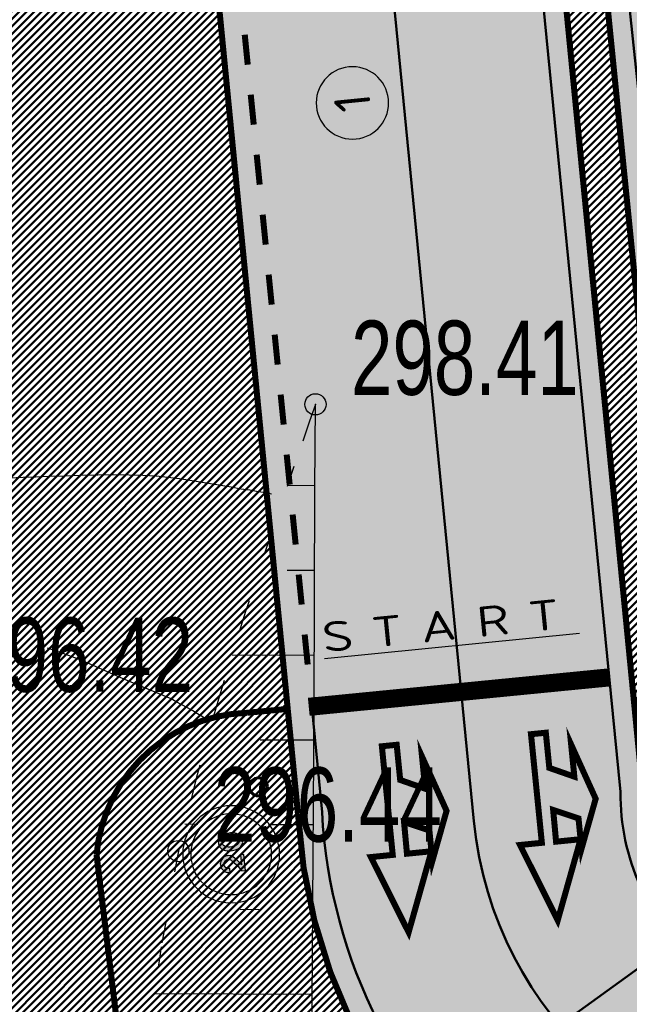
# Model space of a CAD drawing. Extents: x 2951 to 3752, y -2007 to -1435.
# Tile 8 of 28: x 3159 to 3173, y -1771 to -1748. Entities that reach past the tile are written whole.
import ezdxf

# ---------------------------------------------------------------- set-up
doc = ezdxf.new("R2010")
doc.units = 0
doc.header["$MEASUREMENT"] = 0
doc.linetypes.add('CONTI', pattern=[0])
doc.linetypes.add('STROT', pattern=[1.7, 0.5, -1.2])
doc.layers.add('.', color=7, linetype='Continuous', lineweight=15)
for name, color, linetype in [('GORIZDEFAULT', 32, 'CONTI'), ('OTKOSDEFAULT', 32, 'CONTI'), ('PI_OTDEFAULT', 172, 'CONTI'), ('PI_TTDEFAULT', 5, 'CONTI'), ('V_Проект_RED-CNT-MIN', 7, 'Continuous')]:
    doc.layers.add(name, color=color, linetype=linetype)
doc.styles.add('SHRFT', font='TXT', dxfattribs={"width": 0.75})
doc.styles.add('ViTEXT', font='isocpeur.ttf')
pattern_1 = [(44.98643888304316, (0.3449073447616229, 0.7169426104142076), (-0.08836742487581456, 0.08840926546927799), [])]

# ---------------------------------------------------------------- blocks, each defined once
blk = doc.blocks.new('20')
at = {"layer": '.', "transparency": 33554625}
h = blk.add_hatch(color=256, dxfattribs=at)
h.dxf.hatch_style = 1
h.set_gradient(color1=(51, 51, 51), color2=(51, 51, 51), tint=0.6399999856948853)
h.paths.add_polyline_path([(1338580.420447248, -86175.85391284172), (1338596.871007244, -86178.54191284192), (1338610.526047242, -86181.33743284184), (1338621.385567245, -86189.50895284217), (1338635.040607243, -86197.68047284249), (1338643.319647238, -86208.64751284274), (1338651.491167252, -86222.30255284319), (1338654.179167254, -86235.95759284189), (1338656.974687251, -86249.61263284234), (1338656.974687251, -86263.26767284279), (1338654.179167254, -86274.23471284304), (1338648.80316725, -86282.40623284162), (1338643.319647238, -86290.57775284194), (1338635.040607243, -86298.74927284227), (1338618.697567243, -86317.88783284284), (1338583.215967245, -86350.68143284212), (1338558.593887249, -86372.50799284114), (1338569.560927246, -86361.64847284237), (1338550.422367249, -86377.99151284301), (1338525.800287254, -86399.81807284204), (1338443.870047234, -86454.54575284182), (1338443.870047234, -86517.33743284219), (1338708.906847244, -86517.33743284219), (1338708.906847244, -86459.92175284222), (1338542.250847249, -86459.92175284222), (1338602.354527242, -86416.26863284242), (1338662.458207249, -86361.64847284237), (1338681.489247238, -86342.50991284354), (1338689.768287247, -86331.54287284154), (1338700.627807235, -86317.88783284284), (1338706.111327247, -86312.40431284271), (1338708.906847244, -86304.23279284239), (1338714.282847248, -86287.88975284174), (1338714.282847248, -86285.09423284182), (1338717.078367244, -86265.95567284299), (1338717.078367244, -86246.81711284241), (1338717.078367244, -86227.78607284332), (1338711.594847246, -86208.64751284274), (1338703.423327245, -86189.50895284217), (1338692.456287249, -86173.05839284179), (1338678.801247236, -86156.71535284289), (1338665.146207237, -86143.06031284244), (1338648.80316725, -86132.09327284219), (1338632.352607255, -86123.92175284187), (1338613.214047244, -86118.43823284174), (1338594.075487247, -86112.95471284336), (1338572.248927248, -86112.95471284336), (1338553.110367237, -86115.75023284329), (1338533.97180724, -86121.23375284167), (1338517.628767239, -86126.60975284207), (1338498.490207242, -86137.57679284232), (1338484.835167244, -86148.54383284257), (1338468.384607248, -86162.19887284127), (1338457.525087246, -86178.54191284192), (1338449.353567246, -86194.99247284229), (1338441.074527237, -86214.13103284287), (1338438.386527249, -86233.16207284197), (1338435.698527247, -86252.30063284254), (1338435.698527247, -86263.26767284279), (1338501.178207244, -86263.26767284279), (1338501.178207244, -86252.30063284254), (1338503.973727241, -86246.81711284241), (1338503.973727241, -86233.16207284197), (1338509.457247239, -86219.50703284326), (1338517.628767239, -86205.85199284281), (1338528.488287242, -86194.99247284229), (1338539.455327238, -86186.71343284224), (1338553.110367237, -86181.33743284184), (1338566.76540725, -86175.85391284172)])
h.paths.add_polyline_path([(1338941.04252725, -86115.75023284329), (1338930.183007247, -86115.75023284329), (1338911.04444725, -86118.43823284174), (1338902.87292725, -86121.23375284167), (1338886.422367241, -86126.60975284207), (1338870.079327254, -86134.88879284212), (1338853.628767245, -86145.74831284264), (1338842.769247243, -86159.40335284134), (1338839.973727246, -86159.40335284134), (1338826.318687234, -86178.54191284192), (1338815.459167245, -86200.36847284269), (1338807.180127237, -86222.30255284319), (1338799.00860725, -86246.81711284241), (1338796.320607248, -86274.23471284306), (1338793.525087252, -86304.23279284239), (1338793.525087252, -86334.33839284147), (1338796.320607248, -86356.16495284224), (1338799.00860725, -86388.95855284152), (1338807.180127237, -86413.47311284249), (1338815.459167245, -86435.40719284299), (1338829.114207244, -86457.23375284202), (1338842.769247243, -86476.37231284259), (1338848.145247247, -86481.85583284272), (1338861.800287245, -86495.51087284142), (1338878.25084724, -86503.68239284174), (1338894.593887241, -86511.85391284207), (1338911.04444725, -86517.33743284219), (1338922.011487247, -86517.33743284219), (1338941.04252725, -86520.02543284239), (1338952.009567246, -86520.02543284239), (1338971.148127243, -86517.33743284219), (1338979.319647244, -86514.649432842), (1338995.770207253, -86509.16591284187), (1339012.113247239, -86500.99439284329), (1339028.45628724, -86490.02735284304), (1339039.423327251, -86476.37231284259), (1339042.218847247, -86476.37231284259), (1339055.873887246, -86454.54575284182), (1339066.733407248, -86432.61167284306), (1339074.904927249, -86410.78511284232), (1339083.183967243, -86388.95855284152), (1339085.871967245, -86367.02447284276), (1339088.667487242, -86334.33839284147), (1339088.667487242, -86309.71631284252), (1339085.871967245, -86276.92271284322), (1339083.183967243, -86246.81711284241), (1339074.904927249, -86222.30255284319), (1339066.733407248, -86200.36847284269), (1339055.873887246, -86178.54191284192), (1339039.423327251, -86159.40335284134), (1339033.939807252, -86151.23183284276), (1339020.28476724, -86140.26479284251), (1339003.941727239, -86129.40527284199), (1338987.491167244, -86123.92175284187), (1338971.148127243, -86118.43823284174), (1338960.181087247, -86115.75023284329)])
h.paths.add_polyline_path([(1338954.697567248, -86178.54191284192), (1338957.493087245, -86181.33743284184), (1338971.148127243, -86184.02543284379), (1338982.11516724, -86189.50895284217), (1338990.28668724, -86197.68047284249), (1338995.770207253, -86205.85199284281), (1339006.629727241, -86224.99055284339), (1339014.801247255, -86241.44111284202), (1339020.28476724, -86260.47215284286), (1339023.080287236, -86287.88975284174), (1339025.768287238, -86293.26575284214), (1339023.080287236, -86293.26575284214), (1339025.768287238, -86323.37135284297), (1339023.080287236, -86350.68143284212), (1339020.28476724, -86375.30351284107), (1339014.801247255, -86394.44207284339), (1339006.629727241, -86413.47311284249), (1338995.770207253, -86427.12815284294), (1338987.491167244, -86438.09519284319), (1338979.319647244, -86446.26671284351), (1338968.352607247, -86451.75023284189), (1338957.493087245, -86454.54575284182), (1338943.838047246, -86457.23375284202), (1338941.04252725, -86457.23375284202), (1338927.387487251, -86454.54575284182), (1338924.699487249, -86454.54575284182), (1338911.04444725, -86451.75023284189), (1338900.077407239, -86443.57871284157), (1338891.905887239, -86435.40719284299), (1338886.422367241, -86427.12815284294), (1338875.562847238, -86410.78511284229), (1338867.283807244, -86391.64655284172), (1338861.800287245, -86375.30351284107), (1338859.112287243, -86345.19791284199), (1338856.424287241, -86328.85487284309), (1338859.112287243, -86328.85487284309), (1338856.424287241, -86301.54479284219), (1338859.112287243, -86274.23471284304), (1338861.800287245, -86260.47215284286), (1338867.283807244, -86241.44111284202), (1338875.562847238, -86222.30255284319), (1338886.422367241, -86205.85199284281), (1338894.593887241, -86194.99247284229), (1338902.87292725, -86189.50895284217), (1338913.732447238, -86184.02543284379), (1338924.699487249, -86181.33743284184), (1338938.354527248, -86178.54191284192), (1338941.04252725, -86178.54191284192)], flags=16)
at = {"color": 1}
blk.add_lwpolyline([(1339540.33970043, -86308.75698336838), (1339524.00765661, -86145.00675453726), (1339477.59026891, -85994.794930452), (1339403.881176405, -85858.33640642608), (1339305.566570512, -85738.20992622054), (1339185.440090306, -85639.89532032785), (1339048.98156628, -85566.18622782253), (1338898.769742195, -85519.76884012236), (1338734.912065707, -85503.32934864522), (1338573.848028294, -85519.76884012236), (1338420.950012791, -85566.18622782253), (1338284.491488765, -85639.89532032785), (1338164.36500856, -85738.20992622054), (1338066.050402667, -85855.54276735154), (1337992.341310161, -85992.10873903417), (1337945.923922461, -86142.21311546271), (1337926.798239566, -86306.07079195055), (1337926.798239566, -86308.75698336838), (1337943.237731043, -86469.9284684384), (1337989.655118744, -86622.82648394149), (1338066.050402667, -86759.28500796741), (1338164.36500856, -86879.41148817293), (1338284.491488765, -86977.72609406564), (1338420.950012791, -87051.43518657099), (1338573.848028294, -87097.85257427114), (1338734.912065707, -87114.18461809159), (1338898.769742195, -87097.85257427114), (1339048.98156628, -87051.43518657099), (1339185.440090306, -86977.72609406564), (1339305.566570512, -86879.41148817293), (1339403.881176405, -86759.28500796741), (1339477.59026891, -86622.82648394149), (1339524.00765661, -86469.9284684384), (1339540.33970043, -86308.75698336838)], close=True, dxfattribs=at)
at = {"color": 7}
for points in [[(1339406.567367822, -86308.75698336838), (1339392.92151542, -86172.29845934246), (1339354.777597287, -86046.69214864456), (1339294.714357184, -85932.04549893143), (1339210.045603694, -85833.73089303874), (1339111.730997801, -85749.0621395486), (1338997.084348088, -85688.99889944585), (1338871.47803739, -85650.8549813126), (1338734.912065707, -85637.20912891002), (1338601.139733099, -85650.8549813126), (1338472.847230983, -85688.99889944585), (1338360.886772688, -85749.0621395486), (1338259.885975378, -85833.73089303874), (1338178.010860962, -85932.04549893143), (1338117.947620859, -86046.69214864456), (1338077.010063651, -86172.29845934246), (1338063.364211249, -86308.75698336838), (1338077.010063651, -86442.52931597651), (1338117.947620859, -86570.92926574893), (1338178.010860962, -86682.88972404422), (1338259.885975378, -86783.89052135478), (1338360.886772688, -86865.76563577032), (1338472.847230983, -86925.82887587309), (1338601.139733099, -86966.76643308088), (1338734.912065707, -86980.41228548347), (1338871.47803739, -86966.76643308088), (1338997.084348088, -86925.82887587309), (1339111.730997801, -86865.76563577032), (1339210.045603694, -86783.89052135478), (1339294.714357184, -86682.88972404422), (1339354.777597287, -86570.92926574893), (1339392.92151542, -86442.52931597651), (1339406.567367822, -86308.75698336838)], [(1338542.250847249, -86459.92175284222), (1338602.354527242, -86416.26863284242), (1338662.458207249, -86361.64847284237), (1338681.489247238, -86342.50991284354), (1338689.768287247, -86331.54287284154), (1338700.627807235, -86317.88783284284), (1338706.111327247, -86312.40431284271), (1338708.906847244, -86304.23279284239), (1338714.282847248, -86287.88975284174), (1338714.282847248, -86285.09423284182), (1338717.078367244, -86265.95567284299), (1338717.078367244, -86246.81711284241), (1338717.078367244, -86227.78607284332), (1338711.594847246, -86208.64751284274), (1338703.423327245, -86189.50895284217), (1338692.456287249, -86173.05839284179), (1338678.801247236, -86156.71535284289), (1338665.146207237, -86143.06031284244), (1338648.80316725, -86132.09327284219), (1338632.352607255, -86123.92175284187), (1338613.214047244, -86118.43823284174), (1338594.075487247, -86112.95471284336), (1338572.248927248, -86112.95471284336), (1338553.110367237, -86115.75023284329), (1338533.97180724, -86121.23375284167), (1338517.628767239, -86126.60975284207), (1338498.490207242, -86137.57679284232), (1338484.835167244, -86148.54383284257), (1338468.384607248, -86162.19887284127), (1338457.525087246, -86178.54191284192), (1338449.353567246, -86194.99247284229), (1338441.074527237, -86214.13103284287), (1338438.386527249, -86233.16207284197), (1338435.698527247, -86252.30063284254), (1338435.698527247, -86263.26767284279), (1338501.178207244, -86263.26767284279), (1338501.178207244, -86252.30063284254), (1338503.973727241, -86246.81711284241), (1338503.973727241, -86233.16207284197), (1338509.457247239, -86219.50703284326), (1338517.628767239, -86205.85199284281), (1338528.488287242, -86194.99247284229), (1338539.455327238, -86186.71343284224), (1338553.110367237, -86181.33743284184), (1338566.76540725, -86175.85391284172), (1338580.420447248, -86175.85391284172), (1338596.871007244, -86178.54191284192), (1338610.526047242, -86181.33743284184), (1338621.385567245, -86189.50895284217), (1338635.040607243, -86197.68047284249), (1338643.319647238, -86208.64751284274), (1338651.491167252, -86222.30255284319), (1338654.179167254, -86235.95759284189), (1338656.974687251, -86249.61263284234), (1338656.974687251, -86263.26767284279), (1338654.179167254, -86274.23471284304), (1338648.80316725, -86282.40623284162), (1338643.319647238, -86290.57775284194), (1338635.040607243, -86298.74927284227), (1338618.697567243, -86317.88783284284), (1338583.215967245, -86350.68143284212), (1338558.593887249, -86372.50799284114), (1338569.560927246, -86361.64847284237), (1338550.422367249, -86377.99151284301), (1338525.800287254, -86399.81807284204), (1338443.870047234, -86454.54575284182), (1338443.870047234, -86517.33743284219), (1338708.906847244, -86517.33743284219), (1338708.906847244, -86459.92175284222), (1338542.250847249, -86459.92175284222)], [(1338911.04444725, -86118.43823284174), (1338902.87292725, -86121.23375284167), (1338886.422367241, -86126.60975284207), (1338870.079327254, -86134.88879284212), (1338853.628767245, -86145.74831284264), (1338842.769247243, -86159.40335284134), (1338839.973727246, -86159.40335284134), (1338826.318687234, -86178.54191284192), (1338815.459167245, -86200.36847284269), (1338807.180127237, -86222.30255284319), (1338799.00860725, -86246.81711284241), (1338796.320607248, -86274.23471284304), (1338793.525087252, -86304.23279284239), (1338793.525087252, -86334.33839284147), (1338796.320607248, -86356.16495284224), (1338799.00860725, -86388.95855284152), (1338807.180127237, -86413.47311284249), (1338815.459167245, -86435.40719284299), (1338829.114207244, -86457.23375284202), (1338842.769247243, -86476.37231284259), (1338848.145247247, -86481.85583284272), (1338861.800287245, -86495.51087284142), (1338878.25084724, -86503.68239284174), (1338894.593887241, -86511.85391284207), (1338911.04444725, -86517.33743284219), (1338922.011487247, -86517.33743284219), (1338941.04252725, -86520.02543284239), (1338952.009567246, -86520.02543284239), (1338971.148127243, -86517.33743284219), (1338979.319647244, -86514.649432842), (1338995.770207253, -86509.16591284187), (1339012.113247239, -86500.99439284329), (1339028.45628724, -86490.02735284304), (1339039.423327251, -86476.37231284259), (1339042.218847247, -86476.37231284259), (1339055.873887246, -86454.54575284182), (1339066.733407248, -86432.61167284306), (1339074.904927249, -86410.78511284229), (1339083.183967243, -86388.95855284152), (1339085.871967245, -86367.02447284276), (1339088.667487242, -86334.33839284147), (1339088.667487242, -86309.71631284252), (1339085.871967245, -86276.92271284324), (1339083.183967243, -86246.81711284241), (1339074.904927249, -86222.30255284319), (1339066.733407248, -86200.36847284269), (1339055.873887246, -86178.54191284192), (1339039.423327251, -86159.40335284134), (1339033.939807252, -86151.23183284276), (1339020.28476724, -86140.26479284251), (1339003.941727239, -86129.40527284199), (1338987.491167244, -86123.92175284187), (1338971.148127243, -86118.43823284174), (1338960.181087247, -86115.75023284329), (1338941.04252725, -86115.75023284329), (1338930.183007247, -86115.75023284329), (1338911.04444725, -86118.43823284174)], [(1338957.493087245, -86181.33743284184), (1338971.148127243, -86184.02543284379), (1338982.11516724, -86189.50895284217), (1338990.28668724, -86197.68047284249), (1338995.770207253, -86205.85199284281), (1339006.629727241, -86224.99055284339), (1339014.801247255, -86241.44111284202), (1339020.28476724, -86260.47215284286), (1339023.080287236, -86287.88975284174), (1339025.768287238, -86293.26575284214), (1339023.080287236, -86293.26575284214), (1339025.768287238, -86323.37135284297), (1339023.080287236, -86350.68143284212), (1339020.28476724, -86375.30351284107), (1339014.801247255, -86394.44207284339), (1339006.629727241, -86413.47311284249), (1338995.770207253, -86427.12815284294), (1338987.491167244, -86438.09519284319), (1338979.319647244, -86446.26671284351), (1338968.352607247, -86451.75023284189), (1338957.493087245, -86454.54575284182), (1338943.838047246, -86457.23375284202), (1338941.04252725, -86457.23375284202), (1338927.387487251, -86454.54575284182), (1338924.699487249, -86454.54575284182), (1338911.04444725, -86451.75023284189), (1338900.077407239, -86443.57871284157), (1338891.905887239, -86435.40719284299), (1338886.422367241, -86427.12815284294), (1338875.562847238, -86410.78511284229), (1338867.283807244, -86391.64655284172), (1338861.800287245, -86375.30351284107), (1338859.112287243, -86345.19791284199), (1338856.424287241, -86328.85487284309), (1338859.112287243, -86328.85487284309), (1338856.424287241, -86301.54479284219), (1338859.112287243, -86274.23471284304), (1338861.800287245, -86260.47215284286), (1338867.283807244, -86241.44111284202), (1338875.562847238, -86222.30255284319), (1338886.422367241, -86205.85199284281), (1338894.593887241, -86194.99247284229), (1338902.87292725, -86189.50895284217), (1338913.732447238, -86184.02543284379), (1338924.699487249, -86181.33743284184), (1338938.354527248, -86178.54191284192), (1338941.04252725, -86178.54191284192), (1338954.697567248, -86178.54191284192), (1338957.493087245, -86181.33743284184)], [(1338957.493087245, -86181.33743284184), (1338971.148127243, -86184.02543284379), (1338982.11516724, -86189.50895284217), (1338990.28668724, -86197.68047284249), (1338995.770207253, -86205.85199284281), (1339006.629727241, -86224.99055284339), (1339014.801247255, -86241.44111284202), (1339020.28476724, -86260.47215284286), (1339023.080287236, -86287.88975284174), (1339025.768287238, -86293.26575284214), (1339023.080287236, -86293.26575284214), (1339025.768287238, -86323.37135284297), (1339023.080287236, -86350.68143284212), (1339020.28476724, -86375.30351284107), (1339014.801247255, -86394.44207284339), (1339006.629727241, -86413.47311284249), (1338995.770207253, -86427.12815284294), (1338987.491167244, -86438.09519284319), (1338979.319647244, -86446.26671284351), (1338968.352607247, -86451.75023284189), (1338957.493087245, -86454.54575284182), (1338943.838047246, -86457.23375284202), (1338941.04252725, -86457.23375284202), (1338927.387487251, -86454.54575284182), (1338924.699487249, -86454.54575284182), (1338911.04444725, -86451.75023284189), (1338900.077407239, -86443.57871284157), (1338891.905887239, -86435.40719284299), (1338886.422367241, -86427.12815284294), (1338875.562847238, -86410.78511284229), (1338867.283807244, -86391.64655284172), (1338861.800287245, -86375.30351284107), (1338859.112287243, -86345.19791284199), (1338856.424287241, -86328.85487284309), (1338859.112287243, -86328.85487284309), (1338856.424287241, -86301.54479284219), (1338859.112287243, -86274.23471284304), (1338861.800287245, -86260.47215284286), (1338867.283807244, -86241.44111284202), (1338875.562847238, -86222.30255284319), (1338886.422367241, -86205.85199284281), (1338894.593887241, -86194.99247284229), (1338902.87292725, -86189.50895284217), (1338913.732447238, -86184.02543284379), (1338924.699487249, -86181.33743284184), (1338938.354527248, -86178.54191284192), (1338941.04252725, -86178.54191284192), (1338954.697567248, -86178.54191284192), (1338957.493087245, -86181.33743284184)]]:
    blk.add_lwpolyline(points, close=True, dxfattribs=at)
blk = doc.blocks.new('bstrtthtytt434')
at = {"layer": 'GORIZDEFAULT', "color": 32}
for points in [[(3164.944990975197, 503.695507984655), (3164.804551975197, 503.723378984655), (3164.628085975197, 503.7527029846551), (3164.429561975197, 503.785692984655), (3164.217070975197, 503.816469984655), (3163.988398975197, 503.859003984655), (3163.745757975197, 503.899323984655), (3163.503117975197, 503.939644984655), (3163.260477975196, 503.9799659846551), (3163.017837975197, 504.0202869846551), (3162.769319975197, 504.052517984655), (3162.498743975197, 504.0884139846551), (3162.222289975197, 504.1162199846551), (3161.912021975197, 504.1315109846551), (3161.587785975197, 504.1445899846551), (3161.221645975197, 504.151031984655), (3160.843749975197, 504.141293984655), (3160.457764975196, 504.137433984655), (3160.073990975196, 504.119604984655), (3159.710062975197, 504.112078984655), (3159.376283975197, 504.095009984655), (3159.084408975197, 504.084576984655), (3157.399331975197, 504.010985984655)], [(3163.377098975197, 498.4070939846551), (3163.290318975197, 498.4577829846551), (3163.195449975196, 498.514348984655), (3163.084399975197, 498.582670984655), (3162.965258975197, 498.656870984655), (3162.832150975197, 498.728857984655), (3162.699042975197, 498.8008459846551), (3162.574024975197, 498.866954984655), (3161.446714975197, 499.3398949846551), (3161.215070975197, 499.4463899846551), (3160.953278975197, 499.5624289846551), (3160.669428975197, 499.682133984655), (3160.369398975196, 499.8135939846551), (3160.027463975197, 499.9384169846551), (3159.663471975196, 500.066904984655)]]:
    blk.add_lwpolyline(points, dxfattribs=at)
at = {"layer": 'OTKOSDEFAULT', "color": 32, "linetype": 'STROT'}
for p, q in [((3165.976955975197, 505.8134189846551), (3165.838923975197, 505.4192779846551)), ((3165.838923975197, 505.4192779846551), (3165.471090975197, 504.351570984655)), ((3165.471090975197, 504.351570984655), (3164.944686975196, 502.793398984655)), ((3164.944686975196, 502.793398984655), (3164.330938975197, 500.927865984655)), ((3164.330938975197, 500.927865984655), (3163.715042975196, 498.940286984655)), ((3163.715042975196, 498.940286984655), (3163.164562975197, 496.991704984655)), ((3163.164562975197, 496.991704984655), (3162.748513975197, 495.2791909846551)), ((3162.748513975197, 495.2791909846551), (3162.346693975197, 493.024830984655)), ((3162.346693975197, 493.024830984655), (3161.817467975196, 489.676409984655))]:
    blk.add_line(p, q, dxfattribs=at)
at = {"layer": 'OTKOSDEFAULT', "color": 32}
for p, q in [((3165.963202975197, 503.820980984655), (3165.976955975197, 505.8134189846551)), ((3165.966109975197, 503.8930329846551), (3165.313971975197, 503.8971329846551)), ((3165.945067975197, 498.692113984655), (3165.963202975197, 503.820980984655)), ((3165.960447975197, 501.894716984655), (3165.308309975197, 501.898816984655)), ((3165.948907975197, 499.8883099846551), (3164.014553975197, 499.8969439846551)), ((3165.903570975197, 491.676675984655), (3165.945067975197, 498.692113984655)), ((3165.935154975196, 497.8958719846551), (3164.674996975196, 497.8967399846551)), ((3163.206986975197, 495.910223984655), (3162.898930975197, 495.9115469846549)), ((3165.929492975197, 495.8975559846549), (3164.869311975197, 495.901459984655)), ((3164.649703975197, 493.8978949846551), (3164.205633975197, 493.899153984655)), ((3165.904200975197, 491.8987109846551), (3162.171506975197, 491.916042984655)), ((3165.867518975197, 484.039247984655), (3165.903570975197, 491.676675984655))]:
    blk.add_line(p, q, dxfattribs=at)
at = {"layer": 'PI_TTDEFAULT', "color": 0}
for centre in [(3165.976955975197, 505.8134189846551), (3162.748513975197, 495.2791909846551)]:
    blk.add_circle(centre, 0.25, dxfattribs=at)
for p in [(3165.976955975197, 505.8134189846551), (3162.748513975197, 495.2791909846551)]:
    blk.add_point(p, dxfattribs=at)
at = {"layer": 'PI_OTDEFAULT', "color": 0, "style": 'SHRFT', "width": 0.75}
for s, p in [('298.41', (3166.816024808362, 506.0367756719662)), ('296.42', (3157.723293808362, 499.0339226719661)), ('296.44', (3163.587582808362, 495.5025476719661))]:
    blk.add_text(s, height=1.75, dxfattribs=at).set_placement(p)
blk = doc.blocks.new('укеуе')
at = {"linetype": 'ByBlock'}
blk.add_blockref('bstrtthtytt434', (-4237.411699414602, -469.4130367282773), dxfattribs=at)

msp = doc.modelspace()

# ---------------------------------------------------------------- hatches: boundary and pattern name
at = {"layer": '.', "linetype": 'ByBlock', "lineweight": 50}
h = msp.add_hatch(dxfattribs=at)
h.set_pattern_fill('ANSI31', color=252, scale=0.9999999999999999, angle=-0.01356111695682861)
h.set_pattern_definition(pattern_1)
edge = h.paths.add_edge_path()
edge.add_line((3056.556857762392, -1552.578206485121), (3060.443743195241, -1561.79189855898))
edge.add_line((3060.443743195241, -1561.79189855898), (3091.40636098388, -1548.730017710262))
edge.add_arc((3092.572426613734, -1551.494125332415), 2.999999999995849, 59.07527181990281, 112.8729213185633, ccw=False)
edge.add_line((3094.114161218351, -1548.920595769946), (3125.395206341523, -1567.660256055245))
edge.add_arc((3123.853471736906, -1570.23378561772), 3.000000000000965, 6.8333441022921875, 59.07527181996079, ccw=False)
edge.add_line((3126.832161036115, -1569.876840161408), (3145.859405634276, -1728.658101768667))
edge.add_line((3145.859405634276, -1728.658101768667), (3153.550163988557, -1792.837037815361))
edge.add_line((3153.550163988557, -1792.837037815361), (3155.53944822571, -1829.916691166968))
edge.add_line((3155.53944822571, -1829.916691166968), (3160.69807830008, -1929.708373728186))
edge.add_arc((3157.702078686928, -1929.863248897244), 2.99999999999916, -86.7607865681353, 2.9592132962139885, ccw=False)
edge.add_line((3157.871593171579, -1932.858455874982), (3050.261606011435, -1938.948669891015))
edge.add_line((3050.261606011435, -1938.948669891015), (3050.826654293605, -1948.932693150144))
edge.add_line((3050.826654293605, -1948.932693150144), (3313.078914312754, -1934.153144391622))
edge.add_line((3313.078914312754, -1934.153144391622), (3312.513866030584, -1924.169121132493))
edge.add_line((3312.513866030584, -1924.169121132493), (3173.846221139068, -1931.9543678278))
edge.add_arc((3173.676706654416, -1928.959160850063), 2.999999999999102, 182.9592132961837, 273.23921343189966, ccw=False)
edge.add_line((3170.680707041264, -1929.114036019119), (3164.413609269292, -1808.433510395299))
edge.add_line((3164.413609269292, -1808.433510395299), (3163.40510367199, -1789.77854950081))
edge.add_line((3163.40510367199, -1789.77854950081), (3160.74491741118, -1767.88193778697))
edge.add_arc((3164.406584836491, -1768.21566593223), 3.676844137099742, 91.75585634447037, 174.7923910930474, ccw=False)
edge.add_line((3164.293923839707, -1764.540548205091), (3165.25541002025, -1764.448005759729))
edge.add_line((3165.25541002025, -1764.448005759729), (3157.249568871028, -1682.637866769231))
edge.add_arc((3156.247352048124, -1676.124571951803), 6.589950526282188, 187.8753958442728, 278.7476357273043, ccw=False)
edge.add_line((3149.719555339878, -1677.027521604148), (3140.900351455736, -1603.193343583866))
edge.add_line((3140.900351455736, -1603.193343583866), (3139.472777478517, -1590.531231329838))
edge.add_line((3139.472777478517, -1590.531231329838), (3136.17769953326, -1563.81836695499))
edge.add_arc((3133.199010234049, -1564.175312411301), 3.000000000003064, 6.833344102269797, 59.07527181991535)
edge.add_line((3134.740744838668, -1561.601782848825), (3099.85054186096, -1540.699969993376))
edge.add_arc((3101.674502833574, -1538.04163448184), 3.223907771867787, 157.9050476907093, 235.54485352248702, ccw=False)
edge.add_line((3098.687353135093, -1536.828985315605), (3108.685333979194, -1520.345022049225))
edge.add_arc((3111.249216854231, -1521.90274622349), 2.999999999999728, 58.71862071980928, 148.7186207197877, ccw=False)
edge.add_line((3112.806941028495, -1519.338863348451), (3205.59037006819, -1575.710779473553))
edge.add_line((3205.59037006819, -1575.710779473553), (3207.263714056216, -1576.621283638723))
edge.add_line((3207.263714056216, -1576.621283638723), (3242.982978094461, -1589.97518185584))
edge.add_line((3242.982978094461, -1589.97518185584), (3266.909131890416, -1598.85531929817))
edge.add_line((3266.909131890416, -1598.85531929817), (3413.186675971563, -1686.949342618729))
edge.add_line((3413.186675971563, -1686.949342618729), (3418.345728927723, -1678.382886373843))
edge.add_line((3418.345728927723, -1678.382886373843), (3272.068184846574, -1590.288863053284))
edge.add_line((3272.068184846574, -1590.288863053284), (3270.388683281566, -1589.480207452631))
edge.add_line((3270.388683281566, -1589.480207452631), (3212.903460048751, -1568.144697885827))
edge.add_line((3212.903460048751, -1568.144697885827), (3210.782783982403, -1567.164503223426))
edge.add_line((3210.782783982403, -1567.164503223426), (3103.491739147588, -1501.978275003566))
edge.add_arc((3105.049463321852, -1499.414392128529), 2.999999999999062, 149.0585377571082, 238.7186207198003, ccw=False)
edge.add_line((3102.476384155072, -1497.871905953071), (3107.435857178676, -1489.598822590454))
edge.add_line((3107.435857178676, -1489.598822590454), (3098.85892662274, -1484.457202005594))
edge.add_line((3098.85892662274, -1484.457202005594), (3093.948259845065, -1492.648869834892))
edge.add_arc((3091.375180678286, -1491.106383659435), 2.999999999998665, 238.7186207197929, 329.0585377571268, ccw=False)
edge.add_line((3089.817456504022, -1493.670266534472), (3029.258160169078, -1456.876588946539))
edge.add_line((3029.258160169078, -1456.876588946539), (3024.065746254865, -1465.422865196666))
edge.add_line((3024.065746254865, -1465.422865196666), (3099.132899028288, -1511.031001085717))
edge.add_arc((3097.575174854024, -1513.594883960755), 3.000000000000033, -31.281377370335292, 58.71862071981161, ccw=False)
edge.add_line((3100.139057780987, -1515.152608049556), (3084.584195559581, -1540.754601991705))
edge.add_line((3084.584195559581, -1540.754601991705), (3056.556857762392, -1552.578206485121))
h = msp.add_hatch(dxfattribs=at)
h.set_pattern_fill('ANSI31', color=72, scale=0.9999999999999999, angle=-0.01356111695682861)
h.set_pattern_definition(pattern_1)
edge = h.paths.add_edge_path()
edge.add_line((3198.573757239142, -1772.881945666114), (3204.1539861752, -1772.25294596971))
edge.add_line((3204.1539861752, -1772.252945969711), (3205.719233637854, -1786.1626549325))
edge.add_line((3205.719233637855, -1786.1626549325), (3240.349553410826, -1782.265108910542))
edge.add_line((3240.349553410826, -1782.265108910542), (3240.371562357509, -1782.460661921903))
edge.add_line((3240.371562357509, -1782.460661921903), (3239.972223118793, -1782.506703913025))
edge.add_line((3239.972223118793, -1782.506703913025), (3241.517635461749, -1796.226449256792))
edge.add_line((3241.517635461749, -1796.226449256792), (3241.915859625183, -1796.181529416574))
edge.add_line((3241.915859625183, -1796.181529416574), (3241.938433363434, -1796.381650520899))
edge.add_line((3241.938433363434, -1796.381650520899), (3164.23485453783, -1805.126971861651))
edge.add_line((3164.23485453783, -1805.126971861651), (3165.414347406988, -1827.703930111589))
edge.add_line((3165.414347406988, -1827.703930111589), (3169.322314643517, -1827.494271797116))
edge.add_line((3169.322314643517, -1827.494271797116), (3168.286773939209, -1809.026045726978))
edge.add_line((3168.28677393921, -1809.026045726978), (3257.886695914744, -1804.410520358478))
edge.add_line((3257.886695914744, -1804.410520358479), (3268.62275859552, -1803.263938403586))
edge.add_line((3268.622758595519, -1803.263938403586), (3270.632152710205, -1802.99846338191))
edge.add_line((3270.632152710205, -1802.99846338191), (3269.455617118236, -1793.487042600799))
edge.add_line((3269.455617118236, -1793.487042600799), (3268.186712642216, -1789.424471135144))
edge.add_line((3268.186712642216, -1789.424471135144), (3268.061977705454, -1776.787120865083))
edge.add_line((3268.061977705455, -1776.787120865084), (3268.515639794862, -1776.796017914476))
edge.add_line((3268.515639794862, -1776.796017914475), (3271.080300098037, -1756.708748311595))
edge.add_line((3271.080300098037, -1756.708748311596), (3253.411906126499, -1678.628279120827))
edge.add_line((3253.411906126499, -1678.628279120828), (3246.12215751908, -1642.995051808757))
edge.add_line((3246.12215751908, -1642.995051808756), (3240.170968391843, -1606.034847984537))
edge.add_line((3240.170968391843, -1606.034847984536), (3243.332703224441, -1590.579335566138))
edge.add_line((3243.332703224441, -1590.579335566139), (3206.427042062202, -1576.166031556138))
edge.add_line((3206.427042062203, -1576.166031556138), (3113.030673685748, -1522.828275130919))
edge.add_line((3113.030673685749, -1522.828275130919), (3101.125177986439, -1541.449819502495))
edge.add_line((3101.125177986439, -1541.449819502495), (3134.740744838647, -1561.601782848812))
edge.add_arc((3133.199010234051, -1564.1753124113), 3.000000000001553, 6.835900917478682, 59.07527182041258, ccw=False)
edge.add_line((3136.177683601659, -1563.8182340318), (3146.896659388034, -1653.250579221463))
edge.add_line((3146.896659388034, -1653.250579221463), (3222.68306141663, -1644.109026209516))
edge.add_arc((3222.995425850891, -1647.995771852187), 3.899277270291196, 6.909326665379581, 94.59479027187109, ccw=False)
edge.add_arc((3222.995511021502, -1647.995801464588), 3.899196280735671, -81.48437706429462, 6.9099091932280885, ccw=False)
edge.add_line((3223.57290042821, -1651.852011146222), (3196.143077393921, -1655.160681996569))
edge.add_arc((3198.422059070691, -1672.722835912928), 17.70940449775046, 97.39376331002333, 105.1890996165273)
edge.add_arc((3203.243549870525, -1690.471296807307), 36.10110462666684, 105.1936430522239, 108.1514278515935)
edge.add_arc((3187.982563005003, -1642.765524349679), 13.9895464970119, 277.1760897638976, 286.6759936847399, ccw=False)
edge.add_line((3189.730125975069, -1656.645489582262), (3187.795154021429, -1656.87891079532))
edge.add_arc((3184.946665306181, -1658.733218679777), 3.398874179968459, 6.907187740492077, 33.06330418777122, ccw=False)
edge.add_arc((3184.945751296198, -1658.733630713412), 3.39983112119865, -83.09346079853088, 6.912228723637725, ccw=False)
edge.add_arc((3184.945695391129, -1658.733315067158), 3.400151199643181, 163.4876059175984, 276.90683481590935, ccw=False)
edge.add_line((3181.685772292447, -1657.766914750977), (3147.924472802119, -1661.833382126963))
edge.add_line((3147.924472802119, -1661.833382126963), (3149.719555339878, -1677.027521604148))
edge.add_arc((3156.247352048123, -1676.124571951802), 6.589950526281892, 187.8753958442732, 278.7476357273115)
edge.add_line((3157.249568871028, -1682.637866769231), (3156.236964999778, -1672.290264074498))
edge.add_arc((3165.50863929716, -1672.734666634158), 9.282318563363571, 100.0591449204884, 177.2558441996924, ccw=False)
edge.add_line((3163.887346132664, -1663.595036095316), (3168.581898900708, -1663.126575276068))
edge.add_arc((3168.986473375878, -1672.330300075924), 9.212612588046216, 9.781259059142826, 92.51696974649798, ccw=False)
edge.add_line((3178.065167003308, -1670.765195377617), (3178.258986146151, -1672.707501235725))
edge.add_line((3178.258986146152, -1672.707501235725), (3182.48709661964, -1679.480176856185))
edge.add_line((3182.48709661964, -1679.480176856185), (3183.743999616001, -1692.322857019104))
edge.add_line((3183.743999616, -1692.322857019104), (3186.946696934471, -1692.00326572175))
edge.add_line((3186.946696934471, -1692.00326572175), (3189.149878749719, -1714.924090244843))
edge.add_line((3189.14987874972, -1714.924090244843), (3185.999451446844, -1715.238465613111))
edge.add_line((3185.999451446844, -1715.238465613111), (3186.193089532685, -1717.178957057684))
edge.add_line((3186.193089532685, -1717.178957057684), (3183.170888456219, -1722.341115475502))
edge.add_arc((3187.669483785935, -1721.894634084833), 4.520697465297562, 185.6679906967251, 272.263457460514)
edge.add_line((3187.84802651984, -1726.411804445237), (3193.80665482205, -1725.817203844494))
edge.add_arc((3192.672193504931, -1721.252077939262), 4.703974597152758, 283.9556522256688, 366.9299200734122)
edge.add_line((3197.341803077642, -1720.684518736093), (3197.200243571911, -1719.405205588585))
edge.add_line((3197.200243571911, -1719.405205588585), (3193.599301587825, -1717.91798322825))
edge.add_line((3193.599301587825, -1717.91798322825), (3192.839872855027, -1710.531833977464))
edge.add_line((3192.839872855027, -1710.531833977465), (3189.622023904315, -1710.852937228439))
edge.add_line((3189.622023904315, -1710.852937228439), (3185.684337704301, -1671.392485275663))
edge.add_line((3185.684337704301, -1671.392485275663), (3188.794288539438, -1671.082148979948))
edge.add_line((3188.794288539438, -1671.082148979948), (3188.739132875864, -1670.474662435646))
edge.add_arc((3202.538382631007, -1673.973312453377), 14.23586477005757, 99.40256303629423, 165.773065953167, ccw=False)
edge.add_line((3200.212668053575, -1659.928708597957), (3222.876385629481, -1657.667137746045))
edge.add_arc((3223.410208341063, -1670.64168169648), 12.98552106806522, 5.698575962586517, 92.35604020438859, ccw=False)
edge.add_line((3236.331555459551, -1669.352284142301), (3237.414649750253, -1680.224616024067))
edge.add_line((3237.414649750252, -1680.224616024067), (3245.417263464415, -1760.420634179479))
edge.add_arc((3232.564925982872, -1761.039021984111), 12.86720568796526, -83.66087614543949, 2.754651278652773, ccw=False)
edge.add_line((3233.985632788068, -1773.827554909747), (3215.607806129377, -1775.661444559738))
edge.add_arc((3214.30625094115, -1762.940897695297), 12.78696048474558, 185.7820446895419, 275.84212301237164, ccw=False)
edge.add_line((3201.584346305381, -1764.229113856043), (3198.991536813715, -1738.153942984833))
edge.add_arc((3194.365640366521, -1738.615552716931), 4.648870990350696, 5.69857597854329, 93.37596712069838)
edge.add_line((3194.091879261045, -1733.974749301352), (3187.281545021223, -1734.664776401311))
edge.add_arc((3187.890731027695, -1739.021882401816), 4.39948636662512, 97.95917845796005, 185.699835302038)
edge.add_line((3183.512996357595, -1739.458825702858), (3184.204470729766, -1746.387477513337))
edge.add_line((3184.204470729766, -1746.387477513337), (3184.823966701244, -1746.878771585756))
edge.add_line((3184.823966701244, -1746.878771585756), (3197.726523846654, -1745.654859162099))
edge.add_line((3197.726523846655, -1745.654859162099), (3199.714214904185, -1766.386189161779))
edge.add_arc((3189.111541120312, -1767.509467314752), 10.66200943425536, -84.23505758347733, 6.047523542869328, ccw=False)
edge.add_line((3190.182513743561, -1778.117552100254), (3179.81717653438, -1779.164017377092))
edge.add_arc((3178.494338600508, -1766.21132412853), 13.02006768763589, 184.5674269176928, 275.83130887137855, ccw=False)
edge.add_line((3165.51561859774, -1767.248141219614), (3165.255410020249, -1764.448005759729))
edge.add_line((3165.25541002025, -1764.448005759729), (3164.773407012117, -1764.494398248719))
edge.add_line((3164.773407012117, -1764.494398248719), (3167.694303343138, -1790.442299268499))
edge.add_line((3167.694303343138, -1790.442299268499), (3200.153570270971, -1786.788954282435))
edge.add_line((3200.15357027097, -1786.788954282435), (3198.573757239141, -1772.881945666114))
h = msp.add_hatch(dxfattribs=at)
h.set_pattern_fill('ANSI31', color=72, scale=0.9999999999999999, angle=-0.01356111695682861)
h.set_pattern_definition(pattern_1)
h.paths.add_polyline_path([(3164.435309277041, -1672.294030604), (3173.64674574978, -1766.654122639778, 0.4396297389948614), (3178.632340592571, -1771.09419319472), (3184.101678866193, -1770.590231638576, 0.397009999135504), (3188.08804452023, -1765.683273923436), (3187.450342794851, -1759.292719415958, 0.4398097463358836), (3186.47213266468, -1758.120272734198), (3173.938840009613, -1759.370947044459), (3172.280948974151, -1742.756842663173, -0.2779822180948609), (3175.44064050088, -1732.816994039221, 0.2214065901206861), (3178.715199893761, -1722.625193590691), (3173.601471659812, -1671.379356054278, 0.9017496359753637)])
h = msp.add_hatch(dxfattribs=at)
h.set_pattern_fill('ANSI31', color=72, scale=0.9999999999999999, angle=-0.01356111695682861)
h.set_pattern_definition(pattern_1)
edge = h.paths.add_edge_path()
edge.add_line((3164.773407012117, -1764.494398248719), (3164.293923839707, -1764.540548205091))
edge.add_arc((3164.40658483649, -1768.215665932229), 3.67684413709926, 91.75585634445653, 174.7923910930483)
edge.add_line((3160.74491741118, -1767.88193778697), (3163.40510367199, -1789.778549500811))
edge.add_line((3163.40510367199, -1789.77854950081), (3163.466197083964, -1790.908632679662))
edge.add_line((3163.466197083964, -1790.908632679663), (3167.69389204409, -1790.442345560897))
edge.add_line((3167.693892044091, -1790.442345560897), (3164.773407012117, -1764.494398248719))
at = {"lineweight": 40, "true_color": 0xcfcfcf}
h = msp.add_hatch(color=254, dxfattribs=at)
h.dxf.hatch_style = 1
h.paths.add_polyline_path([(3236.351364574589, -1669.56919265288, 0.4020912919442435), (3222.876385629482, -1657.667137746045), (3200.212668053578, -1659.928708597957, 0.2979728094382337), (3188.739132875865, -1670.474662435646), (3188.794515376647, -1671.082126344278), (3185.684337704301, -1671.392485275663), (3187.06746762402, -1685.253145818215), (3188.450597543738, -1699.113806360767), (3189.622023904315, -1710.852937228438), (3192.839872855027, -1710.531833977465), (3193.599301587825, -1717.91798322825), (3197.200243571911, -1719.405205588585), (3197.300910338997, -1720.414010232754, -0.3954589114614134), (3193.806654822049, -1725.817203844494), (3187.84802651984, -1726.411804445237, -0.3717798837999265), (3183.206138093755, -1722.694360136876), (3183.170888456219, -1722.341115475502), (3186.193089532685, -1717.178957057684), (3185.999451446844, -1715.238465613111), (3189.14987874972, -1714.924090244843), (3188.154083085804, -1704.944994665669), (3186.946696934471, -1692.00326572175), (3183.743999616, -1692.322857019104), (3182.48709661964, -1679.480176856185), (3178.258986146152, -1672.707501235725), (3178.065167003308, -1670.765195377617, 0.3775479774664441), (3168.581898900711, -1663.126575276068), (3163.887346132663, -1663.595036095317, 0.3501788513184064), (3156.236964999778, -1672.290264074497), (3163.194590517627, -1743.388890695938), (3165.493879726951, -1766.925629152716, 0.4407652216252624), (3180.371572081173, -1779.095351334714), (3185.920575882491, -1778.541626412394), (3190.009758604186, -1778.13357436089, 0.4204379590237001), (3199.714214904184, -1766.38618916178), (3197.726523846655, -1745.654859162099), (3185.002942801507, -1746.861794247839, -0.4023531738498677), (3184.204470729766, -1746.38747751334), (3183.515639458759, -1739.484542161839, -0.4044187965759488), (3187.281545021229, -1734.66477640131), (3190.376382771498, -1734.355948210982), (3193.547183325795, -1734.039295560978, -0.4559087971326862), (3199.011373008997, -1738.444761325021), (3201.584346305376, -1764.229113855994, 0.41452071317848), (3215.607806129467, -1775.661444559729), (3233.985632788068, -1773.827554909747, 0.3960063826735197), (3245.417263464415, -1760.420634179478)])
h.paths.add_polyline_path([(3206.982207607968, -1691.704557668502), (3216.28938391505, -1690.701185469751, -0.460910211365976), (3217.15053325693, -1691.299030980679), (3217.657196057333, -1696.376415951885), (3223.049002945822, -1695.838377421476), (3222.54154559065, -1690.753031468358, -0.5043845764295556), (3223.045920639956, -1690.175194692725), (3228.095617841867, -1689.671294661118), (3227.555571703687, -1684.25936907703), (3206.690702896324, -1686.341436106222, -0.4135501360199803), (3201.82977239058, -1682.701497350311), (3200.814259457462, -1672.524810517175, -0.4125955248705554), (3204.847426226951, -1667.803506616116), (3223.664095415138, -1665.925825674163, -0.3863695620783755), (3228.143646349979, -1669.764485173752, -0.3919432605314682), (3224.40729960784, -1674.894226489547), (3214.812893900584, -1675.851634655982, -0.4215503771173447), (3214.183980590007, -1675.35820111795), (3213.673272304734, -1670.240276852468), (3208.337705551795, -1670.772703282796), (3208.8189790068, -1675.595654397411, -0.3166142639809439), (3208.433435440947, -1676.492475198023), (3203.280567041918, -1677.006670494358), (3203.808726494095, -1682.299476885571), (3223.926859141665, -1680.291925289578, -0.3921261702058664), (3229.495523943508, -1683.698576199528), (3230.480644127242, -1693.570690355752, -0.4350801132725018), (3225.905841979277, -1698.473917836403), (3217.131338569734, -1699.349509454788, -0.4413046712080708), (3216.562407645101, -1699.001022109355), (3216.046495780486, -1693.830951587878), (3210.625274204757, -1694.371925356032), (3211.117071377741, -1699.300337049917, -0.51086082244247), (3210.525985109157, -1699.957530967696), (3205.587433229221, -1700.450340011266), (3206.127019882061, -1705.857660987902), (3226.437672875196, -1703.830898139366, -0.423874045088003), (3231.845351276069, -1707.626833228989), (3232.87335275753, -1717.928670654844, -0.3809339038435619), (3228.791663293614, -1722.417222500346), (3210.226744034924, -1724.269781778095, -0.9445699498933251), (3209.320112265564, -1715.19562898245), (3218.650116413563, -1714.30331168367, -0.3488442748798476), (3219.499003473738, -1714.835004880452), (3219.999536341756, -1719.850958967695), (3225.351420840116, -1719.31690421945), (3224.842648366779, -1714.217394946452, -0.5458820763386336), (3225.328261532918, -1713.698428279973), (3230.362284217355, -1713.196092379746), (3229.828343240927, -1707.845348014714), (3209.011036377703, -1709.922668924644, -0.3853398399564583), (3204.170527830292, -1706.158741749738), (3203.158929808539, -1696.021287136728, -0.3584784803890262)], flags=16)
h.paths.add_polyline_path([(3178.715199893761, -1722.625193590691, -0.2214065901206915), (3175.44064050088, -1732.816994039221, 0.277982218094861), (3172.280948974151, -1742.756842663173), (3173.938840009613, -1759.370947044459), (3186.47213266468, -1758.120272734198, -0.4398097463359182), (3187.450342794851, -1759.292719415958), (3188.08804452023, -1765.683273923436, -0.3970099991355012), (3184.101678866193, -1770.590231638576), (3178.632340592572, -1771.09419319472, -0.4396297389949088), (3173.64674574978, -1766.654122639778), (3164.435309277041, -1672.294030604, -0.9017496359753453), (3173.601471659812, -1671.379356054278)], flags=16)
h.paths.add_polyline_path([(3211.025066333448, -1732.336498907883), (3228.713883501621, -1730.675431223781, -0.9142662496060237), (3229.36640046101, -1737.23511632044), (3221.987692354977, -1738.07114307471, 0.2275587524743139), (3215.936044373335, -1741.184472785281, 0.4257554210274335), (3217.238830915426, -1754.328448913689, -0.6245440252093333), (3215.015372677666, -1761.124121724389, -0.4364639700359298), (3208.982563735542, -1756.657293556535), (3207.122337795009, -1737.50829710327, -0.4080941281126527)], flags=16)
h.paths.add_polyline_path([(3178.311480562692, -1740.022799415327), (3179.579197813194, -1752.726883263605), (3192.318206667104, -1751.45568091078, -0.4225555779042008), (3193.093248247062, -1752.284169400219), (3194.264425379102, -1764.584406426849, -1), (3193.280863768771, -1764.769600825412), (3192.051464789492, -1752.44951311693), (3179.355609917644, -1753.716409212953, -0.4470715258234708), (3178.544100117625, -1752.805061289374), (3177.290995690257, -1740.247415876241, -1)], flags=16)
h.paths.add_polyline_path([(3222.178081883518, -1743.279515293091), (3231.563647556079, -1742.276573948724, -0.01518137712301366), (3232.099341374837, -1742.219329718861), (3231.563647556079, -1742.276573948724, 0.2039938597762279), (3225.598679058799, -1745.846334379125, 0.3845645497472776), (3226.798423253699, -1757.869244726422, -0.710203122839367), (3225.153883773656, -1765.017134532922), (3216.452137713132, -1765.94742443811, -0.02130585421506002), (3215.755663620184, -1766.021883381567), (3216.452137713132, -1765.94742443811, 0.1841086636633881), (3221.554404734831, -1763.07162503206, 0.4206425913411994), (3220.245594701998, -1749.955741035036, -0.6092905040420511)], flags=16)
h.paths.add_polyline_path([(3232.256015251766, -1747.382648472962), (3232.660152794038, -1747.334976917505), (3233.035942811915, -1747.29064920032, 0.1243413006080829), (3236.489550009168, -1745.949626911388, -0.4207583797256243), (3239.446753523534, -1747.752536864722), (3240.745778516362, -1760.770362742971, -0.3726884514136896), (3233.760959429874, -1769.269500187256), (3227.975897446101, -1769.900196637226, 0.5475524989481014), (3230.747497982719, -1754.369395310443, -0.6580089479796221)], flags=16)

# ---------------------------------------------------------------- linework, layer by layer
at = {"color": 7, "linetype": 'ByBlock', "lineweight": 30}
msp.add_lwpolyline([(3170.680707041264, -1929.114036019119), (3164.413609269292, -1808.433510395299), (3163.40510367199, -1789.77854950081), (3160.74491741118, -1767.88193778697, -0.3790484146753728), (3164.293923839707, -1764.540548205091), (3165.25541002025, -1764.448005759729), (3157.249568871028, -1682.637866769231, -0.4186794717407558), (3149.719555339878, -1677.027521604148), (3140.900351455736, -1603.193343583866), (3139.472777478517, -1590.531231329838), (3136.17769953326, -1563.81836695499, 0.2319803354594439), (3134.740744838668, -1561.601782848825), (3099.85054186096, -1540.699969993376, -0.352350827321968), (3098.687353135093, -1536.828985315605), (3108.685333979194, -1520.345022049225, -0.4142135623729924), (3112.806941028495, -1519.338863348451), (3205.59037006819, -1575.710779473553), (3207.263714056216, -1576.621283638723), (3242.982978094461, -1589.97518185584), (3266.909131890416, -1598.85531929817), (3413.186675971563, -1686.949342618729)], format="xyb", dxfattribs=at)
at = {"color": 255, "lineweight": 50, "ltscale": 1000}
for points in [[(3190.625083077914, -1667.899740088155, -0.2659289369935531), (3200.27894541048, -1660.493469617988), (3222.916148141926, -1658.234544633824, -0.4018179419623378), (3235.785144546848, -1669.620848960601), (3244.85005515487, -1760.462386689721, -0.3955928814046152), (3233.925980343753, -1773.262132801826), (3215.488313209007, -1775.101993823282, -0.4130268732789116), (3202.150045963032, -1764.172242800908), (3199.578833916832, -1738.405540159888, 0.4535375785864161), (3193.469401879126, -1733.475684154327), (3190.319885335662, -1733.790211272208), (3187.214267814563, -1734.100115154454, 0.4049945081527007), (3182.95005964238, -1739.542614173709), (3183.642809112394, -1746.48481469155, 0.3486412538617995), (3184.84536856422, -1747.447844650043), (3197.214776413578, -1746.274505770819), (3199.148533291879, -1766.443310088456, -0.4206429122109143), (3189.957638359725, -1777.567400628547), (3185.864121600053, -1777.975885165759), (3180.302179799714, -1778.530901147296, -0.4413470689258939), (3166.060946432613, -1766.8829095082), (3165.821302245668, -1764.393083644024)], [(3183.574195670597, -1774.607000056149), (3178.623132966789, -1775.108464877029, -0.389426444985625), (3169.640575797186, -1767.09822080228), (3160.372876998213, -1672.231787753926, -0.2862753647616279), (3163.965679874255, -1664.15859403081)], [(3189.970646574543, -1730.290409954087), (3190.314519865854, -1733.79074668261), (3190.828752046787, -1733.739432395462), (3190.479591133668, -1730.240411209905), (3180.109385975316, -1731.259180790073, 0.4014114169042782), (3172.562158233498, -1740.835209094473), (3173.578956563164, -1750.437863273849), (3174.419469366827, -1758.906870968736), (3181.444201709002, -1758.199617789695), (3186.55152486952, -1757.73668849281, -0.3945608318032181), (3187.965315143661, -1759.040593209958), (3188.547123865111, -1764.980575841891, -0.4678905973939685), (3183.393118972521, -1771.182274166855), (3179.184388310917, -1771.59465319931, -0.4697629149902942), (3173.099066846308, -1766.405200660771), (3172.779476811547, -1763.202515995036), (3163.868424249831, -1672.313718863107, -0.9543751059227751), (3173.983530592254, -1671.61196866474), (3179.083234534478, -1722.717265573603, 0.3524968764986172), (3187.327870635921, -1730.550036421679)]]:
    msp.add_lwpolyline(points, format="xyb", dxfattribs=at)
at = {"const_width": 0.142137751}
for points in [[(3187.450342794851, -1759.292719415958), (3188.08804452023, -1765.683273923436, -0.3970099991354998), (3184.101678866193, -1770.590231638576), (3178.632340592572, -1771.09419319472, -0.4396297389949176), (3173.64674574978, -1766.654122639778), (3164.435309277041, -1672.294030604, -0.901749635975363), (3173.601471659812, -1671.379356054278), (3178.715199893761, -1722.625193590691, -0.2214065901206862), (3175.44064050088, -1732.816994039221, 0.2779822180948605), (3172.280948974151, -1742.756842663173), (3173.938840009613, -1759.370947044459), (3186.47213266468, -1758.120272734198, -0.4398097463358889), (3187.450342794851, -1759.292719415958)], [(3165.25541002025, -1764.448005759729), (3164.293923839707, -1764.540548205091, 0.379048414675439), (3160.74491741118, -1767.88193778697), (3163.40510367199, -1789.77854950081), (3163.466197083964, -1790.908632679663), (3167.693892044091, -1790.442345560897)]]:
    msp.add_lwpolyline(points, format="xyb", dxfattribs=at)
for points, format in [([(3236.351364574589, -1669.56919265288, 0.142137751, 0.142137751, 0), (3245.417263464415, -1760.420634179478, 0.142137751, 0.142137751, -0.3960063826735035), (3233.985632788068, -1773.827554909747, 0.142137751, 0.142137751, 0), (3215.544050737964, -1775.667806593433, 0.142137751, 0.142137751, -0.4130535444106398), (3201.584346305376, -1764.229113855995, 0.142137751, 0.142137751, 0), (3199.011373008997, -1738.444761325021, 0.142137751, 0.142137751, 0.4559087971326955), (3193.547183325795, -1734.039295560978, 0.142137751, 0.142137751, 0), (3190.376382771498, -1734.355948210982, 0.142137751, 0.142137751, 0), (3187.281545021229, -1734.66477640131, 0.142137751, 0.142137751, 0.4044187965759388), (3183.515639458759, -1739.484542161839, 0.142137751, 0.142137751, 0), (3184.204470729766, -1746.38747751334, 0.142137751, 0.142137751, 0.3261778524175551), (3184.823966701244, -1746.878771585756, 0.142137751, 0.142137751, 0), (3197.726523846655, -1745.654859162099, 0.142137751, 0.142137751, 0), (3199.714214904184, -1766.386189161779, 0.142137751, 0.142137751, -0.4204379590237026), (3190.009758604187, -1778.13357436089, 0.142137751, 0.142137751, 0), (3185.920575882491, -1778.541626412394, 0.142137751, 0.142137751, 0), (3180.371572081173, -1779.095351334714, 0.142137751, 0.142137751, -0.4407652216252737), (3165.493879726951, -1766.925629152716, 0.142137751, 0.142137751, 0), (3163.194590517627, -1743.388890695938, 0.142137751, 0.142137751, 0), (3156.236964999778, -1672.290264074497, 0.142137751, 0.142137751, -0.3501788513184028)], "xyseb"), ([(3167.626460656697, -1750.076245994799, 1), (3165.929236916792, -1750.245608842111, 1), (3167.626460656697, -1750.076245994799)], "xyb")]:
    msp.add_lwpolyline(points, format=format)
at = {"color": 5}
for points, const_width in [([(3164.309495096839, -1749.259670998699), (3164.238927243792, -1748.552494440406)], 0.142137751), ([(3164.45090665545, -1750.673996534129), (3164.380338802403, -1749.966819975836)], 0.142137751), ([(3164.591214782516, -1752.088432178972), (3164.52064692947, -1751.381255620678)], 0.142137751), ([(3164.732626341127, -1753.502757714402), (3164.66205848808, -1752.795581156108)], 0.142137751), ([(3164.874037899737, -1754.917083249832), (3164.803470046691, -1754.209906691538)], 0.142137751), ([(3165.015449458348, -1756.331408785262), (3164.944881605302, -1755.624232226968)], 0.142137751), ([(3165.15686101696, -1757.745734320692), (3165.086293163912, -1757.038557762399)], 0.142137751), ([(3165.29827257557, -1759.160059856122), (3165.227704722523, -1758.452883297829)], 0.142137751), ([(3165.439684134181, -1760.574385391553), (3165.369116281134, -1759.867208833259)], 0.142137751), ([(3165.581095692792, -1761.988710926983), (3165.510527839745, -1761.281534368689)], 0.142137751), ([(3165.722507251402, -1763.403036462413), (3165.651939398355, -1762.695859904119)], 0.142137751), ([(3165.748453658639, -1764.400353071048), (3172.817450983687, -1763.707305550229)], 0.4264132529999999), ([(3170.987298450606, -1765.045247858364), (3171.242880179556, -1767.606490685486), (3170.728578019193, -1767.657811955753), (3171.617611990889, -1769.431747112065), (3172.156500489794, -1767.521145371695), (3171.578633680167, -1767.578809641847), (3171.509970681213, -1766.832408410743), (3172.107463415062, -1767.02973365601), (3172.178707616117, -1767.743688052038), (3172.512394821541, -1766.567509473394), (3171.933921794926, -1765.290633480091), (3172.009325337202, -1766.046269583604), (3171.419064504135, -1765.839730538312), (3171.336309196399, -1765.010420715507), (3170.987298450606, -1765.045247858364)], 0.142137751), ([(3167.471887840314, -1765.329765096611), (3167.727469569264, -1767.891007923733), (3167.213167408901, -1767.942329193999), (3168.102201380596, -1769.716264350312), (3168.641089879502, -1767.805662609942), (3168.063223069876, -1767.863326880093), (3167.994560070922, -1767.116925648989), (3168.592052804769, -1767.314250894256), (3168.663297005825, -1768.028205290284), (3168.996984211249, -1766.852026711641), (3168.418511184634, -1765.575150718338), (3168.49391472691, -1766.330786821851), (3167.903653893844, -1766.124247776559), (3167.820898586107, -1765.294937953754), (3167.471887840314, -1765.329765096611)], 0.142137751)]:
    msp.add_lwpolyline(points, dxfattribs=dict(at, const_width=const_width))
at = {"lineweight": 60}
msp.add_circle((3164.561934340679, -1766.287300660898), 0.2132066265, dxfattribs=at)
at = {"layer": 'V_Проект_RED-CNT-MIN', "color": 1, "linetype": 'ByBlock', "lineweight": 50, "elevation": 298.3}
msp.add_lwpolyline([(3112.935575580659, -1763.264119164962), (3134.913631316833, -1789.634015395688), (3134.914011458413, -1789.634051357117), (3159.339795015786, -1809.600899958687), (3161.336262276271, -1809.482078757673), (3164.994059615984, -1805.768810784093), (3164.070673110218, -1794.103647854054), (3170.968000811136, -1772.405392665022), (3198.842926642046, -1752.256428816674), (3244.90331623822, -1796.730569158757), (3245.081091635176, -1799.88771421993), (3261.616772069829, -1795.725572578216), (3261.79990420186, -1790.718975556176), (3198.844097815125, -1752.256164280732), (3198.844427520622, -1752.255940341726), (3250.170931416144, -1719.692878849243), (3246.748543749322, -1658.779953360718)], dxfattribs=at)

# ---------------------------------------------------------------- block references
at = {"color": 5, "linetype": 'ByBlock', "lineweight": 50, "rotation": 359.986438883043}
msp.add_blockref('укеуе', (4237.331959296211, -1793.921914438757), dxfattribs=at)
at = {"xscale": 0.00142137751, "yscale": 0.00142137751, "zscale": 0.00142137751, "rotation": 95.69857596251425}
msp.add_blockref('20', (3230.792471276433, -3673.501873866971), dxfattribs=at)

# ---------------------------------------------------------------- texts
at = {"style": 'ViTEXT'}
msp.add_text('1', height=0.8528265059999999, rotation=95.69857595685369, dxfattribs=at).set_placement((3167.223325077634, -1750.330739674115))
at = {"insert": (3166.785071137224, -1762.337883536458), "char_height": 0.710688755, "attachment_point": 1, "rotation": 5.698575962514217, "style": 'ViTEXT'}
msp.add_mtext_dynamic_manual_height_columns('\\pi-0.75688;{\\W1.3;\\T1.6;\\LSTART}', width=4.189190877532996, gutter_width=24.86792324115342, heights=[0], dxfattribs=at)

doc.saveas('drawing.dxf')
